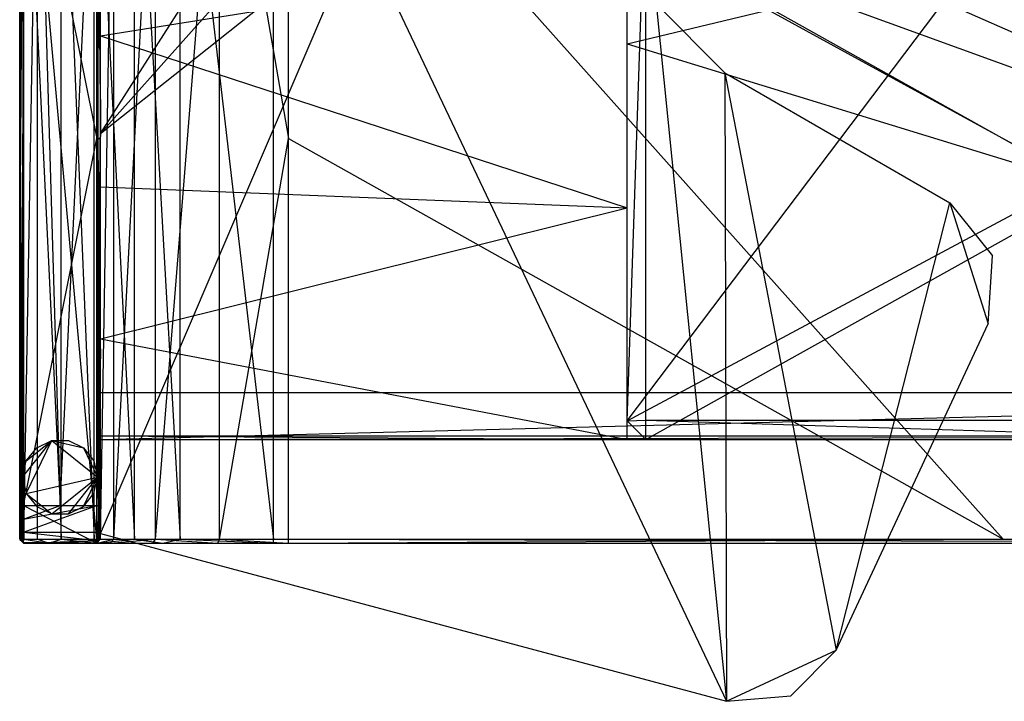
# Model space of a CAD drawing. Header units: inches. Extents: x -20.6 to 20.6, y -15.5 to 15.5.
# Tile 1 of 7: x -20.6 to 0, y -15.5 to -1.2. Entities that reach past the tile are written whole.
import ezdxf

# ---------------------------------------------------------------- set-up
doc = ezdxf.new("R2010")
doc.units = ezdxf.units.IN
doc.layers.get('0').update_dxf_attribs({"true_color": 0xc2ced6})

msp = doc.modelspace()

# ---------------------------------------------------------------- linework, layer by layer
at = {"color": 8, "true_color": 0x8c8177}
for p, q in [((-7.874, -9.591), (9.843, 13.834)), ((-7.874, -9.591), (-7.874, 13.441)), ((-20.591, -12.071), (-20.591, 4.779)), ((-20.591, -3.646), (-20.591, 4.779)), ((-20.591, -3.646), (-20.512, 4.779)), ((-20.591, -3.292), (-20.591, 4.779)), ((-20.591, -3.292), (-20.512, 4.779)), ((-20.529, -12.132), (-20.512, 4.779)), ((-20.512, -11.362), (-20.512, 4.779)), ((-20.512, 4.779), (-19.744, -11.362)), ((-20.512, 4.779), (-18.976, -12.15)), ((-19.744, -11.362), (-18.976, 4.779)), ((-18.976, -12.15), (-18.976, 4.779)), ((-18.976, -11.362), (-18.976, 4.779)), ((-18.976, 4.779), (-18.95, -12.124)), ((-18.976, 4.779), (-18.924, -12.097)), ((-18.976, 4.779), (-18.898, -3.646)), ((-18.976, 4.779), (-18.898, -3.291)), ((-18.898, -12.071), (-18.898, 4.779)), ((-18.898, -3.646), (-18.898, 4.779)), ((-18.898, -3.291), (-18.898, 4.779)), ((-20.591, -12.071), (-20.591, 4.701)), ((-20.591, -5.083), (-20.502, 4.701)), ((-20.591, -1.569), (-20.591, 4.701)), ((-20.502, -12.071), (-20.502, 4.701)), ((-20.502, -12.071), (-20.217, 4.701)), ((-20.217, -12.071), (-20.217, 4.701)), ((-20.217, 4.701), (-19.724, -12.071)), ((-19.724, -12.071), (-19.724, 4.701)), ((-19.724, 4.701), (-19.034, -12.071)), ((-19.034, -12.071), (-19.034, 4.701)), ((-19.034, 4.701), (-18.184, -12.071)), ((-18.898, -9), (-18.898, 4.738)), ((-18.898, 4.738), (18.898, -9)), ((-18.898, -12.071), (-18.621, 4.701)), ((-18.621, -12.071), (-18.621, 4.701)), ((-18.621, -12.071), (-17.745, 4.701)), ((-18.184, -12.071), (-18.184, 4.701)), ((-18.184, 4.701), (-17.232, -12.071)), ((-17.745, -12.071), (-17.745, 4.701)), ((-17.745, -12.071), (-16.41, 4.701)), ((-17.232, -12.071), (-17.232, 4.701)), ((-17.232, 4.701), (-15.276, -12.071)), ((-16.41, -12.071), (-16.41, 4.701)), ((-16.41, 4.701), (-14.961, -3.685)), ((-15.276, -12.071), (-15.276, 4.701)), ((-15.276, 4.701), (15.276, -12.071)), ((-14.961, -3.685), (-14.961, 4.701)), ((-14.961, 4.701), (0, -12.071)), ((-14.961, 4.701), (14.961, -12.071)), ((-7.874, -1.707), (18.898, 4.738)), ((-7.874, -9.591), (18.898, 4.738)), ((-7.48, -9.984), (18.898, 4.738)), ((-20.591, -12.071), (-20.591, 3.992)), ((-20.591, -6.756), (-20.591, 3.992)), ((-20.591, -6.756), (-20.512, 3.992)), ((-20.512, -11.362), (-20.512, 3.992)), ((-20.512, 3.992), (-18.976, -3.685)), ((-18.976, -3.685), (-18.976, 3.992)), ((-7.874, -1.707), (-7.874, 3.624)), ((-7.874, -9.591), (-7.48, 1.938)), ((-7.874, -9.591), (-7.874, 1.925)), ((-7.48, -9.578), (-7.48, 1.938)), ((-7.48, 1.938), (18.504, -9.578)), ((-18.898, -1.535), (-18.898, 1.793)), ((-18.976, -3.685), (-18.898, 0.921)), ((-18.898, -3.685), (-18.898, 0.921)), ((-20.591, -3.685), (-20.591, 0.547)), ((-20.591, -1.569), (-20.591, 0.547)), ((-18.898, -6.859), (-18.898, 0.547)), ((-18.898, -3.685), (-18.898, 0.547)), ((-18.898, -12.071), (-18.898, 0.508)), ((-18.898, -6.859), (-18.898, 0.508)), ((-18.898, -1.535), (-7.874, 0.223)), ((-7.874, -5.139), (-7.874, 0.223)), ((-7.874, -1.707), (-7.874, 0.223)), ((-18.898, -9), (-18.898, -0.33)), ((-18.898, -3.649), (-18.898, -0.33)), ((-18.898, -1.535), (-18.898, -0.33)), ((-20.591, -5.083), (-20.591, -0.89)), ((-20.591, -3.685), (-20.591, -0.89)), ((-20.591, -12.071), (-20.591, -1.569)), ((-20.591, -7.917), (-20.591, -1.569)), ((-20.591, -3.685), (-20.591, -1.569)), ((-18.898, -4.699), (-18.898, -1.535)), ((-18.898, -3.649), (-18.898, -1.535)), ((-18.898, -1.535), (-7.874, -5.139)), ((-7.874, -9.906), (-7.874, -1.707)), ((-7.874, -6.593), (-7.874, -1.707)), ((-7.874, -5.139), (-7.874, -1.707)), ((-7.874, -1.707), (18.898, -9.906)), ((-20.591, -12.071), (-20.591, -3.292)), ((-20.591, -11.362), (-20.591, -3.292)), ((-20.591, -3.292), (-20.512, -11.362)), ((-18.976, -11.362), (-18.898, -3.291)), ((-18.898, -12.071), (-18.898, -3.291)), ((-18.898, -11.362), (-18.898, -3.291)), ((-20.591, -12.071), (-20.591, -3.646)), ((-20.591, -3.646), (-20.582, -12.08)), ((-20.591, -3.646), (-20.556, -12.106)), ((-20.591, -3.646), (-20.529, -12.132)), ((-20.591, -7.917), (-20.591, -3.685)), ((-20.591, -5.083), (-20.591, -3.685)), ((-20.512, -11.362), (-18.976, -3.685)), ((-18.976, -11.362), (-18.976, -3.685)), ((-18.976, -3.685), (-18.898, -8.292)), ((-18.976, -3.685), (-18.898, -3.685)), ((-18.924, -12.097), (-18.898, -3.646)), ((-18.898, -12.071), (-18.898, -3.646)), ((-18.898, -9), (-18.898, -3.649)), ((-18.898, -6.847), (-18.898, -3.649)), ((-18.898, -4.699), (-18.898, -3.649)), ((-18.898, -12.071), (-18.898, -3.685)), ((-18.898, -8.292), (-18.898, -3.685)), ((-18.898, -6.859), (-18.898, -3.685)), ((-18.898, -3.685), (-18.898, -3.685)), ((-16.41, -12.071), (-14.961, -3.685)), ((-14.961, -12.071), (-14.961, -3.685)), ((-14.961, -3.685), (0, -12.071)), ((-18.898, -7.874), (-18.898, -4.699)), ((-18.898, -6.847), (-18.898, -4.699)), ((-18.898, -4.699), (-7.874, -5.139)), ((-20.591, -12.071), (-20.591, -5.083)), ((-20.591, -7.917), (-20.591, -5.083)), ((-20.591, -5.083), (-20.502, -12.071)), ((-18.898, -7.874), (-7.874, -5.139)), ((-7.874, -9.984), (-7.874, -5.139)), ((-7.874, -9.984), (-7.874, -5.139)), ((-7.874, -6.593), (-7.874, -5.139)), ((-7.874, -9.984), (-7.874, -6.593)), ((-7.874, -9.906), (-7.874, -6.593)), ((-20.591, -12.071), (-20.591, -6.756)), ((-20.591, -11.362), (-20.591, -6.756)), ((-20.591, -6.756), (-20.512, -11.362)), ((-18.898, -9.984), (-18.898, -6.847)), ((-18.898, -9.906), (-18.898, -6.847)), ((-18.898, -9), (-18.898, -6.847)), ((-18.898, -7.874), (-18.898, -6.847)), ((-18.898, -12.071), (-18.898, -6.859)), ((-20.591, -12.071), (-20.591, -7.917)), ((-20.591, -7.917), (-20.591, -7.917)), ((-18.898, -9.984), (-18.898, -7.874)), ((-18.898, -9.984), (-18.898, -7.874)), ((-18.898, -7.874), (-7.874, -9.984)), ((-18.976, -11.362), (-18.898, -8.292)), ((-18.898, -12.071), (-18.898, -8.292)), ((-18.898, -11.362), (-18.898, -8.292)), ((-18.898, -9.984), (-18.898, -9)), ((-18.898, -9.984), (18.898, -9)), ((-18.898, -9.906), (-18.898, -9)), ((-18.898, -9), (-18.898, -9)), ((-18.898, -9), (18.898, -9)), ((-7.874, -9.591), (-7.48, -9.578)), ((-7.874, -9.591), (-7.874, -9.591)), ((-7.874, -9.591), (-7.48, -9.984)), ((-7.48, -9.984), (-7.48, -9.578)), ((-7.48, -9.578), (5.512, -9.984)), ((-7.48, -9.578), (18.504, -9.578)), ((-18.898, -9.984), (-18.898, -9.906)), ((-18.898, -9.984), (18.898, -9.906)), ((-18.898, -9.984), (-18.898, -9.906)), ((-18.898, -9.906), (-7.874, -9.984)), ((-18.898, -9.906), (-7.874, -9.906)), ((-18.898, -9.906), (18.898, -9.906)), ((-18.898, -9.984), (-18.898, -9.984)), ((-18.898, -9.984), (-18.898, -9.984)), ((-18.898, -9.984), (-7.874, -9.984)), ((-18.898, -9.984), (-7.874, -9.984)), ((-18.898, -9.984), (18.898, -9.984)), ((-18.898, -9.984), (-7.874, -9.984)), ((-7.874, -9.984), (-7.874, -9.906)), ((-7.874, -9.906), (18.898, -9.906)), ((-7.874, -9.984), (-7.874, -9.984)), ((-7.48, -9.984), (-7.48, -9.984)), ((-7.48, -9.984), (5.512, -9.984)), ((-7.48, -9.984), (18.504, -9.984)), ((-20.591, -12.071), (-20.591, -11.362)), ((-20.591, -11.864), (-20.591, -11.362)), ((-20.591, -11.362), (-20.512, -11.652)), ((-20.591, -11.362), (-20.512, -11.362)), ((-20.591, -12.071), (-20.591, -11.362)), ((-20.591, -12.071), (-20.512, -11.362)), ((-20.591, -11.362), (-20.512, -11.362)), ((-20.512, -11.919), (-18.976, -11.362)), ((-20.512, -11.652), (-20.512, -11.362)), ((-20.512, -11.652), (-19.744, -11.362)), ((-20.512, -11.652), (-18.976, -11.362)), ((-20.512, -11.362), (-19.744, -11.362)), ((-20.512, -12.15), (-20.512, -11.362)), ((-20.512, -11.362), (-18.976, -12.15)), ((-20.512, -11.362), (-18.976, -11.362)), ((-19.744, -11.362), (-18.976, -11.362)), ((-18.976, -11.919), (-18.976, -11.362)), ((-18.976, -11.919), (-18.898, -11.362)), ((-18.976, -11.362), (-18.898, -11.362)), ((-18.976, -12.15), (-18.976, -11.362)), ((-18.976, -12.15), (-18.898, -11.362)), ((-18.976, -11.362), (-18.898, -11.362)), ((-18.898, -12.071), (-18.898, -11.362)), ((-18.898, -11.864), (-18.898, -11.362)), ((-18.898, -12.071), (-18.898, -11.362)), ((-20.591, -11.864), (-20.512, -11.652)), ((-20.512, -11.919), (-20.512, -11.652)), ((-20.591, -12.071), (-20.591, -11.864)), ((-20.591, -11.864), (-20.512, -11.919)), ((-20.591, -12.071), (-20.512, -11.919)), ((-20.512, -12.15), (-20.512, -11.919)), ((-20.512, -11.919), (-18.976, -12.094)), ((-20.512, -11.919), (-18.976, -11.919)), ((-18.976, -12.094), (-18.898, -11.864)), ((-18.976, -11.919), (-18.898, -11.864)), ((-18.976, -12.094), (-18.976, -11.919)), ((-18.898, -12.071), (-18.898, -11.864)), ((-20.591, -12.071), (-20.591, -12.071)), ((-20.591, -12.071), (-20.582, -12.08)), ((-20.591, -12.071), (-20.556, -12.106)), ((-20.591, -12.071), (-20.512, -12.15)), ((-20.591, -12.071), (-20.591, -12.071)), ((-20.591, -12.071), (-20.512, -12.15)), ((-20.591, -12.071), (-20.502, -12.071)), ((-20.582, -12.08), (-20.556, -12.106)), ((-20.556, -12.106), (-20.529, -12.132)), ((-20.556, -12.106), (-20.512, -12.15)), ((-20.529, -12.132), (-20.512, -12.15)), ((-20.529, -12.132), (-18.976, -12.15)), ((-20.512, -12.15), (-20.502, -12.071)), ((-20.512, -12.15), (-18.976, -12.094)), ((-20.512, -12.15), (-20.512, -12.15)), ((-20.512, -12.15), (-19.744, -12.15)), ((-20.512, -12.15), (-18.976, -12.15)), ((-20.512, -12.15), (-20.512, -12.15)), ((-20.512, -12.15), (-19.972, -12.15)), ((-20.512, -12.15), (-18.976, -12.15)), ((-20.512, -12.15), (-18.695, -12.15)), ((-20.502, -12.071), (-20.217, -12.071)), ((-20.502, -12.071), (-19.972, -12.15)), ((-20.217, -12.071), (-19.972, -12.15)), ((-20.217, -12.071), (-19.724, -12.071)), ((-19.972, -12.15), (-19.724, -12.071)), ((-19.972, -12.15), (-18.978, -12.15)), ((-19.972, -12.15), (-18.695, -12.15)), ((-19.972, -12.15), (-17.8, -12.15)), ((-19.744, -12.15), (-18.976, -12.094)), ((-19.744, -12.15), (-18.976, -12.15)), ((-19.724, -12.071), (-19.034, -12.071)), ((-19.724, -12.071), (-18.978, -12.15)), ((-19.034, -12.071), (-18.978, -12.15)), ((-19.034, -12.071), (-18.184, -12.071)), ((-18.978, -12.15), (-18.184, -12.071)), ((-18.978, -12.15), (-17.8, -12.15)), ((-18.978, -12.15), (-17.592, -12.15)), ((-18.978, -12.15), (-16.439, -12.15)), ((-18.976, -12.15), (-18.898, -12.071)), ((-18.976, -12.094), (-18.898, -12.071)), ((-18.976, -12.15), (-18.898, -12.071)), ((-18.976, -12.15), (-18.621, -12.071)), ((-18.976, -12.15), (-18.976, -12.094)), ((-18.976, -12.15), (-18.924, -12.097)), ((-18.976, -12.15), (-18.95, -12.124)), ((-18.976, -12.15), (-18.976, -12.15)), ((-18.976, -12.15), (-18.976, -12.15)), ((-18.976, -12.15), (-18.695, -12.15)), ((-18.95, -12.124), (-18.924, -12.097)), ((-18.924, -12.097), (-18.898, -12.071)), ((-18.898, -12.071), (-18.898, -12.071)), ((-18.898, -12.071), (-18.898, -12.071)), ((-18.898, -12.071), (-18.621, -12.071)), ((-18.695, -12.15), (-18.621, -12.071)), ((-18.695, -12.15), (-17.745, -12.071)), ((-18.695, -12.15), (-17.8, -12.15)), ((-18.621, -12.071), (-17.745, -12.071)), ((-18.184, -12.071), (-17.592, -12.15)), ((-18.184, -12.071), (-17.232, -12.071)), ((-17.8, -12.15), (-17.745, -12.071)), ((-17.8, -12.15), (-16.439, -12.15)), ((-17.745, -12.071), (-16.439, -12.15)), ((-17.745, -12.071), (-16.41, -12.071)), ((-17.592, -12.15), (-17.232, -12.071)), ((-17.592, -12.15), (-16.439, -12.15)), ((-17.592, -12.15), (-15.276, -12.15)), ((-17.592, -12.15), (-14.961, -12.15)), ((-17.232, -12.071), (-15.276, -12.15)), ((-17.232, -12.071), (-15.276, -12.071)), ((-16.439, -12.15), (-16.41, -12.071)), ((-16.439, -12.15), (-14.961, -12.15)), ((-16.41, -12.071), (-14.961, -12.15)), ((-16.41, -12.071), (-14.961, -12.071)), ((-15.276, -12.15), (-15.276, -12.071)), ((-15.276, -12.071), (15.276, -12.15)), ((-15.276, -12.071), (15.276, -12.071)), ((-15.276, -12.15), (-14.961, -12.15)), ((-15.276, -12.15), (14.961, -12.15)), ((-15.276, -12.15), (15.276, -12.15)), ((-14.961, -12.15), (-14.961, -12.071)), ((-14.961, -12.15), (0, -12.071)), ((-14.961, -12.071), (0, -12.071)), ((-14.961, -12.15), (14.961, -12.15)), ((0, -12.071), (14.961, -12.15)), ((0, -12.071), (14.961, -12.071))]:
    msp.add_line(p, q, dxfattribs=at)
at = {"color": 47, "true_color": 0x83714f}
for p, q in [((-18.898, -3.584), (-18.898, 4.78)), ((-18.898, -3.584), (-15.109, 2.358)), ((-18.898, -3.584), (-14.63, 1.203)), ((-18.898, -11.948), (-13.475, 0.725)), ((-18.898, -3.584), (-13.475, 0.725)), ((-13.475, 0.725), (-5.79, -15.46)), ((-7.268, -0.867), (-5.827, -2.308)), ((-7.268, -0.867), (-5.79, -15.46)), ((-5.827, -2.308), (-5.827, -2.308)), ((-5.827, -2.308), (-5.79, -15.46)), ((-5.827, -2.308), (-3.496, -14.391)), ((-5.827, -2.308), (-1.114, -5.029)), ((-18.898, -11.948), (-18.898, -3.584)), ((-18.898, -3.584), (-18.898, -3.584)), ((-3.496, -14.391), (-1.114, -5.029)), ((-1.114, -5.029), (-1.114, -5.029)), ((-1.114, -5.029), (-0.314, -7.566)), ((-1.114, -5.029), (-0.22, -6.142)), ((-0.314, -7.566), (-0.22, -6.142)), ((-0.22, -6.142), (-0.22, -6.142)), ((-3.496, -14.391), (-0.314, -7.566)), ((-0.314, -7.566), (-0.314, -7.566)), ((-20.53, -10.772), (-19.919, -10.005)), ((-20.453, -11.113), (-19.919, -10.005)), ((-20.453, -10.431), (-19.919, -10.005)), ((-20.234, -10.157), (-19.919, -10.005)), ((-19.919, -10.005), (-19.919, -10.005)), ((-19.919, -10.005), (-19.569, -10.005)), ((-19.919, -10.005), (-19.254, -10.157)), ((-19.919, -10.005), (-18.958, -10.772)), ((-19.569, -10.005), (-19.569, -10.005)), ((-19.569, -10.005), (-19.254, -10.157)), ((-20.453, -10.431), (-20.234, -10.157)), ((-20.234, -10.157), (-20.234, -10.157)), ((-19.254, -10.157), (-19.254, -10.157)), ((-19.254, -10.157), (-19.036, -10.431)), ((-19.254, -10.157), (-18.958, -10.772)), ((-20.53, -10.772), (-20.453, -10.431)), ((-20.453, -10.431), (-20.453, -10.431)), ((-19.036, -10.431), (-19.036, -10.431)), ((-19.036, -10.431), (-18.958, -10.772)), ((-20.53, -10.772), (-20.53, -10.772)), ((-20.53, -10.772), (-20.453, -11.113)), ((-20.453, -11.113), (-18.958, -10.772)), ((-19.919, -11.538), (-18.958, -10.772)), ((-19.569, -11.538), (-18.958, -10.772)), ((-19.254, -11.387), (-18.958, -10.772)), ((-19.036, -11.113), (-18.958, -10.772)), ((-18.958, -10.772), (-18.958, -10.772)), ((-20.453, -11.113), (-20.453, -11.113)), ((-20.453, -11.113), (-20.234, -11.387)), ((-20.453, -11.113), (-19.919, -11.538)), ((-19.254, -11.387), (-19.036, -11.113)), ((-19.036, -11.113), (-19.036, -11.113)), ((-20.234, -11.387), (-20.234, -11.387)), ((-20.234, -11.387), (-19.919, -11.538)), ((-19.919, -11.538), (-19.919, -11.538)), ((-19.919, -11.538), (-19.569, -11.538)), ((-19.569, -11.538), (-19.254, -11.387)), ((-19.569, -11.538), (-19.569, -11.538)), ((-19.254, -11.387), (-19.254, -11.387)), ((-18.898, -11.948), (-18.898, -11.948)), ((-18.898, -11.948), (-5.79, -15.46)), ((-5.79, -15.46), (-3.496, -14.391)), ((-4.448, -15.343), (-3.496, -14.391)), ((-3.496, -14.391), (-3.496, -14.391)), ((-5.79, -15.46), (-4.448, -15.343)), ((-5.79, -15.46), (-5.79, -15.46)), ((-4.448, -15.343), (-4.448, -15.343))]:
    msp.add_line(p, q, dxfattribs=at)

doc.saveas('drawing.dxf')
